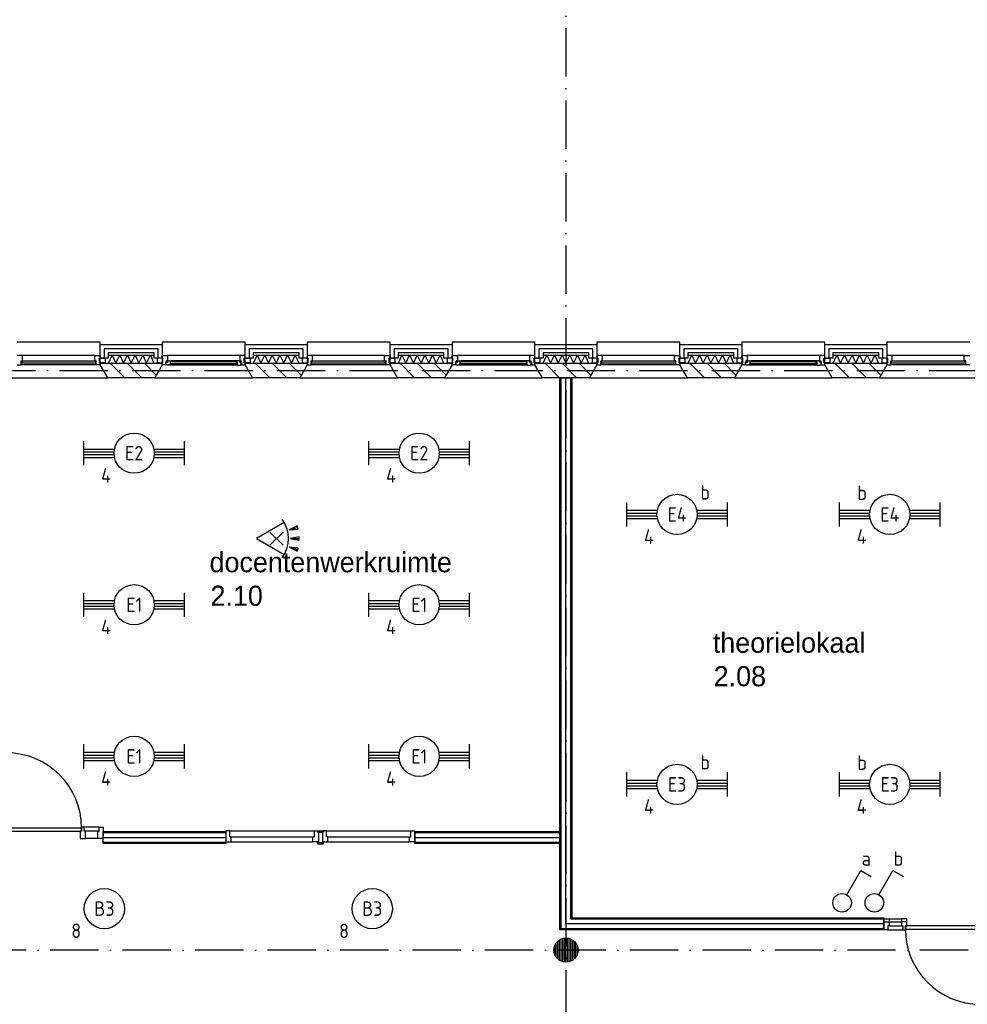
# Model space of a CAD drawing. Header units: millimetres. Extents: x 89505 to 240707, y 191 to 84291.
# Tile 39 of 50: x 183520 to 195290, y 49989 to 62219. Entities that reach past the tile are written whole.
import ezdxf
from ezdxf.enums import TextEntityAlignment as Align

# ---------------------------------------------------------------- set-up
doc = ezdxf.new("R2010")
doc.units = ezdxf.units.MM
doc.header["$LTSCALE"] = 100
doc.linetypes.add('DASHDOT', pattern=[9, 6, -1.5, 0, -1.5])
doc.layers.get('0').update_dxf_attribs({"linetype": 'CONTINUOUS'})
for name, color, linetype in [('AL$7----_STRAMIEN', 1, 'DASHDOT'), ('AL21----_BUITENWAND', 4, 'CONTINUOUS'), ('AL21K---_ISOLATIE', 1, 'CONTINUOUS'), ('AL22----_BINNENWAND', 7, 'CONTINUOUS'), ('AL28----_KONSTRUKTIE', 3, 'CONTINUOUS'), ('AL31----_BUITENKOZ', 7, 'CONTINUOUS'), ('AL32----_BINNENKOZ', 9, 'CONTINUOUS'), ('AL32----_DRAAIRICHTING', 1, 'CONTINUOUS'), ('ALL-----_REFLIJNEN', 8, 'CONTINUOUS'), ('ALXA3---_VOLZWART', 14, 'CONTINUOUS'), ('ALXAA---_GEWBETON', 12, 'CONTINUOUS'), ('ALXAB---_PREFABBETON', 1, 'CONTINUOUS'), ('BOUW', 8, 'CONTINUOUS'), ('EB62202-_ATTRIB', 2, 'CONTINUOUS'), ('EB63101-_ATTRIB', 2, 'CONTINUOUS'), ('EL62202-_KRACHT-SCH', 3, 'CONTINUOUS'), ('EL63101-_LICHT-ARM', 3, 'CONTINUOUS'), ('EL6521--_BEWAKING', 3, 'CONTINUOUS')]:
    doc.layers.add(name, color=color, linetype=linetype)
doc.styles.add('1_8', font='ISO', dxfattribs={"height": 1.8})
doc.styles.add('BURO-025', font='BUROFONT.shx', dxfattribs={"height": 250})

# ---------------------------------------------------------------- blocks, each defined once
blk = doc.blocks.new('EJ3T20')
at = {"color": 0}
for p, q in [((-6.25, -1.5), (-6.25, 1.5)), ((6.25, -1.5), (6.25, 1.5)), ((-6.25, 0.52), (-2.44, 0.52)), ((-6.25, 0.17), (-2.49, 0.17)), ((2.44, 0.52), (6.25, 0.52)), ((2.49, 0.17), (6.25, 0.17)), ((-6.25, -0.17), (-2.49, -0.17)), ((-6.25, -0.52), (-2.44, -0.52)), ((2.44, -0.52), (6.25, -0.52)), ((2.49, -0.17), (6.25, -0.17))]:
    blk.add_line(p, q, dxfattribs=at)
blk.add_circle((0, 0), 2.5, dxfattribs=at)
at = {"color": 6, "style": '1_8'}
for tag, flags, p in [('SCHAK', 8, (3.5, 2.75)), ('A_CODE', 8, (0, 0)), ('GROEP', 8, (-3.5, -2.75)), ('KAST', 9, (3.5, -2.75))]:
    blk.add_attdef(tag, text='', height=1.8, dxfattribs=dict(at, flags=flags)).set_placement(p, align=Align.MIDDLE)
blk = doc.blocks.new('ES652116')
for p, q in [((1.56, 1.09), (2.62, 1.37)), ((-0.81, -0.81), (0.81, 0.81)), ((0.81, -0.81), (-0.81, 0.81)), ((1.7, 0), (2.8, 0)), ((1.56, -1.09), (2.62, -1.37))]:
    blk.add_line(p, q)
blk.add_lwpolyline([(0.96, 2), (-2.5, 0), (0.96, -2)])
for points in [[(2.67, 1.18), (2.57, 1.56), (1.56, 1.09)], [(2.8, -0.2), (2.8, 0.2), (1.7, 0)], [(2.57, -1.56), (2.67, -1.18), (1.56, -1.09)]]:
    blk.add_lwpolyline(points, close=True)
blk.add_arc((-2.5, 0), 4, 322.8192, 37.1808)
at = {"style": '1_8'}
for tag, flags, p in [('SCHAK', 8, (3, 5.5)), ('KAST', 9, (-3, 0.5)), ('M_CODE', 9, (0, 0)), ('DOEL', 9, (-3, -2)), ('GROEP', 9, (-3, -4.5))]:
    blk.add_attdef(tag, text='', height=1.8, dxfattribs=dict(at, flags=flags)).set_placement(p, align=Align.MIDDLE_CENTER)
at = {"style": '1_8', "flags": 8}
blk.add_attdef('CODE', text='', height=1.8, dxfattribs=at).set_placement((0, 0), align=Align.MIDDLE)
blk = doc.blocks.new('ES3S1')
blk.add_lwpolyline([(0.58, 1), (2.31, 4), (3.61, 3.25)])
blk.add_circle((0, 0), 1.15)
at = {"style": '1_8'}
for tag, flags, p in [('SCHAK', 8, (3, 5.5)), ('KAST', 9, (-3, 0.5)), ('M_CODE', 9, (0, 0)), ('DOEL', 9, (-3, -2)), ('GROEP', 9, (-3, -4.5))]:
    blk.add_attdef(tag, text='', height=1.8, dxfattribs=dict(at, flags=flags)).set_placement(p, align=Align.MIDDLE_CENTER)
blk = doc.blocks.new('ES3G00')
blk.add_circle((0, 0), 2.5)
at = {"color": 6, "style": '1_8'}
for tag, flags, p in [('SCHAK', 8, (3.5, 2.75)), ('A_CODE', 8, (0, 0)), ('GROEP', 8, (-3.5, -2.75)), ('KAST', 9, (3.5, -2.75))]:
    blk.add_attdef(tag, text='', height=1.8, dxfattribs=dict(at, flags=flags)).set_placement(p, align=Align.MIDDLE)

msp = doc.modelspace()

# ---------------------------------------------------------------- linework, layer by layer
at = {"layer": 'AL$7----_STRAMIEN', "color": 1}
for p, q in [((190305, 76516), (190305, 7175)), ((89505, 57863), (239410, 57863))]:
    msp.add_line(p, q, dxfattribs=at)
msp.add_lwpolyline([(239405, 50663), (89505, 50663)], dxfattribs=at)
at = {"layer": 'AL21----_BUITENWAND', "color": 8}
for p, q in [((184520, 58183), (185290, 58183)), ((184520, 58014), (184520, 58183)), ((185290, 58183), (185290, 58014)), ((186320, 58183), (187090, 58183)), ((186320, 58014), (186320, 58183)), ((187090, 58183), (187090, 58014)), ((188120, 58183), (188890, 58183)), ((188120, 58014), (188120, 58183)), ((188890, 58183), (188890, 58014)), ((189920, 58183), (190690, 58183)), ((189920, 58014), (189920, 58183)), ((190690, 58183), (190690, 58014)), ((191720, 58183), (192490, 58183)), ((191720, 58014), (191720, 58183)), ((192490, 58183), (192490, 58014)), ((193520, 58183), (194290, 58183)), ((193520, 58014), (193520, 58183)), ((194290, 58183), (194290, 58014)), ((184620, 58014), (184520, 58014)), ((185190, 58083), (184620, 58083)), ((184620, 58083), (184620, 58014)), ((185190, 58014), (185190, 58083)), ((185290, 58014), (185190, 58014)), ((186420, 58014), (186320, 58014)), ((186420, 58083), (186420, 58014)), ((186990, 58083), (186420, 58083)), ((186990, 58014), (186990, 58083)), ((187090, 58014), (186990, 58014)), ((188220, 58014), (188120, 58014)), ((188790, 58083), (188220, 58083)), ((188220, 58083), (188220, 58014)), ((188790, 58014), (188790, 58083)), ((188890, 58014), (188790, 58014)), ((190020, 58014), (189920, 58014)), ((190020, 58083), (190020, 58014)), ((190590, 58083), (190020, 58083)), ((190590, 58014), (190590, 58083)), ((190690, 58014), (190590, 58014)), ((191820, 58014), (191720, 58014)), ((191820, 58083), (191820, 58014)), ((192390, 58083), (191820, 58083)), ((192390, 58014), (192390, 58083)), ((192490, 58014), (192390, 58014)), ((193620, 58014), (193520, 58014)), ((193620, 58083), (193620, 58014)), ((194190, 58083), (193620, 58083)), ((194190, 58014), (194190, 58083)), ((194290, 58014), (194190, 58014))]:
    msp.add_line(p, q, dxfattribs=at)
at = {"layer": 'AL21K---_ISOLATIE', "color": 8, "linetype": 'Continuous'}
for p, q in [((184620, 58053), (185190, 58053)), ((184624, 57953), (184668, 58053)), ((184668, 58053), (184715, 57953)), ((184715, 57953), (184763, 58053)), ((184763, 58053), (184810, 57953)), ((184810, 57953), (184858, 58053)), ((184858, 58053), (184905, 57953)), ((184905, 57953), (184953, 58053)), ((184953, 58053), (185000, 57953)), ((185000, 57953), (185048, 58053)), ((185048, 58053), (185095, 57953)), ((185095, 57953), (185143, 58053)), ((185143, 58053), (185186, 57953)), ((186420, 58053), (186990, 58053)), ((186424, 57953), (186468, 58053)), ((186468, 58053), (186515, 57953)), ((186515, 57953), (186563, 58053)), ((186563, 58053), (186610, 57953)), ((186610, 57953), (186658, 58053)), ((186658, 58053), (186705, 57953)), ((186705, 57953), (186753, 58053)), ((186753, 58053), (186800, 57953)), ((186800, 57953), (186848, 58053)), ((186848, 58053), (186895, 57953)), ((186895, 57953), (186943, 58053)), ((186943, 58053), (186986, 57953)), ((188220, 58053), (188790, 58053)), ((188224, 57953), (188268, 58053)), ((188268, 58053), (188315, 57953)), ((188315, 57953), (188363, 58053)), ((188363, 58053), (188410, 57953)), ((188410, 57953), (188458, 58053)), ((188458, 58053), (188505, 57953)), ((188505, 57953), (188553, 58053)), ((188553, 58053), (188600, 57953)), ((188600, 57953), (188648, 58053)), ((188648, 58053), (188695, 57953)), ((188695, 57953), (188743, 58053)), ((188743, 58053), (188786, 57953)), ((190020, 58053), (190590, 58053)), ((190024, 57953), (190068, 58053)), ((190068, 58053), (190115, 57953)), ((190115, 57953), (190163, 58053)), ((190163, 58053), (190210, 57953)), ((190210, 57953), (190258, 58053)), ((190258, 58053), (190305, 57953)), ((190305, 57953), (190353, 58053)), ((190353, 58053), (190400, 57953)), ((190400, 57953), (190448, 58053)), ((190448, 58053), (190495, 57953)), ((190495, 57953), (190543, 58053)), ((190543, 58053), (190586, 57953)), ((191820, 58053), (192390, 58053)), ((191824, 57953), (191868, 58053)), ((191868, 58053), (191915, 57953)), ((191915, 57953), (191963, 58053)), ((191963, 58053), (192010, 57953)), ((192010, 57953), (192058, 58053)), ((192058, 58053), (192105, 57953)), ((192105, 57953), (192153, 58053)), ((192153, 58053), (192200, 57953)), ((192200, 57953), (192248, 58053)), ((192248, 58053), (192295, 57953)), ((192295, 57953), (192343, 58053)), ((192343, 58053), (192386, 57953)), ((193620, 58053), (194190, 58053)), ((193624, 57953), (193668, 58053)), ((193668, 58053), (193715, 57953)), ((193715, 57953), (193763, 58053)), ((193763, 58053), (193810, 57953)), ((193810, 57953), (193858, 58053)), ((193858, 58053), (193905, 57953)), ((193905, 57953), (193953, 58053)), ((193953, 58053), (194000, 57953)), ((194000, 57953), (194048, 58053)), ((194048, 58053), (194095, 57953)), ((194095, 57953), (194143, 58053)), ((194143, 58053), (194186, 57953)), ((184620, 57953), (185190, 57953)), ((186420, 57953), (186990, 57953)), ((188220, 57953), (188790, 57953)), ((190020, 57953), (190590, 57953)), ((191820, 57953), (192390, 57953)), ((193620, 57953), (194190, 57953))]:
    msp.add_line(p, q, dxfattribs=at)
at = {"layer": 'AL22----_BINNENWAND', "color": 8}
for p, q in [((190230, 50913), (190230, 57773)), ((190230, 57773), (190380, 57773)), ((190380, 57773), (190380, 51063)), ((184556, 52138), (186080, 52138)), ((184556, 51988), (184556, 52138)), ((186080, 52138), (186080, 51988)), ((188430, 51988), (188430, 52138)), ((188430, 52138), (190230, 52138)), ((190230, 52138), (190230, 51988)), ((186080, 51988), (184556, 51988)), ((190230, 51988), (188430, 51988)), ((190380, 51063), (194254, 51063)), ((194254, 51063), (194254, 50913)), ((194254, 50913), (190230, 50913))]:
    msp.add_line(p, q, dxfattribs=at)
at = {"layer": 'AL22----_BINNENWAND', "color": 8, "linetype": 'Continuous'}
for p, q in [((190245, 50928), (190245, 57773)), ((190365, 51048), (190365, 57773)), ((184556, 52123), (186080, 52123)), ((188430, 52123), (190230, 52123)), ((184556, 52003), (186080, 52003)), ((188430, 52003), (190230, 52003)), ((194254, 51048), (190365, 51048)), ((194254, 50928), (190245, 50928))]:
    msp.add_line(p, q, dxfattribs=at)
at = {"layer": 'AL28----_KONSTRUKTIE', "color": 8}
for p, q in [((184520, 57953), (185290, 57953)), ((184520, 57933), (184520, 57953)), ((184613, 57773), (184520, 57933)), ((185290, 57933), (185198, 57773)), ((185290, 57953), (185290, 57933)), ((186320, 57953), (187090, 57953)), ((186320, 57933), (186320, 57953)), ((186413, 57773), (186320, 57933)), ((187090, 57933), (186998, 57773)), ((187090, 57953), (187090, 57933)), ((188120, 57953), (188890, 57953)), ((188120, 57933), (188120, 57953)), ((188213, 57773), (188120, 57933)), ((188890, 57933), (188798, 57773)), ((188890, 57953), (188890, 57933)), ((189920, 57953), (190690, 57953)), ((189920, 57933), (189920, 57953)), ((190013, 57773), (189920, 57933)), ((190690, 57933), (190598, 57773)), ((190690, 57953), (190690, 57933)), ((191720, 57953), (192490, 57953)), ((191720, 57933), (191720, 57953)), ((191813, 57773), (191720, 57933)), ((192490, 57933), (192398, 57773)), ((192490, 57953), (192490, 57933)), ((193520, 57953), (194290, 57953)), ((193520, 57933), (193520, 57953)), ((193613, 57773), (193520, 57933)), ((194290, 57933), (194198, 57773)), ((194290, 57953), (194290, 57933)), ((185198, 57773), (184613, 57773)), ((186998, 57773), (186413, 57773)), ((188798, 57773), (188213, 57773)), ((190598, 57773), (190013, 57773)), ((192398, 57773), (191813, 57773)), ((194198, 57773), (193613, 57773))]:
    msp.add_line(p, q, dxfattribs=at)
msp.add_circle((190305, 50663), 150, dxfattribs=at)
at = {"layer": 'AL31----_BUITENKOZ', "color": 8}
for p, q in [((184520, 58213), (183490, 58213)), ((184520, 57933), (184520, 58213)), ((185290, 58213), (185290, 57933)), ((186320, 58213), (185290, 58213)), ((186320, 57933), (186320, 58213)), ((187090, 58213), (187090, 57933)), ((188120, 58213), (187090, 58213)), ((188120, 57933), (188120, 58213)), ((188890, 58213), (188890, 57933)), ((189920, 58213), (188890, 58213)), ((189920, 57933), (189920, 58213)), ((191720, 58213), (190690, 58213)), ((190690, 58213), (190690, 57933)), ((191720, 57933), (191720, 58213)), ((192490, 58213), (192490, 57933)), ((193520, 58213), (192490, 58213)), ((193520, 57933), (193520, 58213)), ((195320, 58213), (194290, 58213)), ((194290, 58213), (194290, 57933)), ((184453, 58047), (183557, 58047)), ((184510, 58014), (184581, 58014)), ((184510, 57958), (184510, 58014)), ((184581, 58014), (184581, 57958)), ((185229, 58014), (185229, 57958)), ((185300, 58014), (185229, 58014)), ((185290, 58047), (185357, 58047)), ((185290, 58014), (185290, 58047)), ((185300, 58014), (185290, 58014)), ((185300, 57958), (185300, 58014)), ((185300, 57958), (185300, 58014)), ((185340, 57984), (185340, 57969)), ((185357, 57984), (185340, 57984)), ((185352, 57984), (185357, 57984)), ((185352, 57969), (185352, 57984)), ((186253, 58047), (185357, 58047)), ((185357, 58047), (185357, 57984)), ((185357, 57984), (185404, 57984)), ((185389, 57971), (185389, 57930)), ((185406, 57971), (185389, 57971)), ((186206, 57984), (185404, 57984)), ((185404, 57984), (185406, 57971)), ((186206, 57984), (186204, 57971)), ((186204, 57971), (186221, 57971)), ((186253, 57984), (186206, 57984)), ((186221, 57971), (186221, 57930)), ((186253, 58047), (186253, 57984)), ((186320, 58047), (186253, 58047)), ((186258, 57984), (186253, 57984)), ((186253, 57984), (186270, 57984)), ((186258, 57969), (186258, 57984)), ((186270, 57984), (186270, 57969)), ((186310, 58014), (186320, 58014)), ((186310, 57958), (186310, 58014)), ((186310, 58014), (186381, 58014)), ((186310, 57958), (186310, 58014)), ((186320, 58014), (186320, 58047)), ((186381, 58014), (186381, 57958)), ((187029, 58014), (187029, 57958)), ((187100, 58014), (187029, 58014)), ((187100, 57958), (187100, 58014)), ((188053, 58047), (187157, 58047)), ((188110, 58014), (188181, 58014)), ((188110, 57958), (188110, 58014)), ((188181, 58014), (188181, 57958)), ((188829, 58014), (188829, 57958)), ((188900, 58014), (188829, 58014)), ((188890, 58047), (188957, 58047)), ((188890, 58014), (188890, 58047)), ((188900, 58014), (188890, 58014)), ((188900, 57958), (188900, 58014)), ((188900, 57958), (188900, 58014)), ((188940, 57984), (188940, 57969)), ((188957, 57984), (188940, 57984)), ((188952, 57984), (188957, 57984)), ((188952, 57969), (188952, 57984)), ((189853, 58047), (188957, 58047)), ((188957, 58047), (188957, 57984)), ((188957, 57984), (189004, 57984)), ((188989, 57971), (188989, 57930)), ((189006, 57971), (188989, 57971)), ((189806, 57984), (189004, 57984)), ((189004, 57984), (189006, 57971)), ((189806, 57984), (189804, 57971)), ((189804, 57971), (189821, 57971)), ((189853, 57984), (189806, 57984)), ((189821, 57971), (189821, 57930)), ((189853, 58047), (189853, 57984)), ((189920, 58047), (189853, 58047)), ((189858, 57984), (189853, 57984)), ((189853, 57984), (189870, 57984)), ((189858, 57969), (189858, 57984)), ((189870, 57984), (189870, 57969)), ((189910, 58014), (189920, 58014)), ((189910, 57958), (189910, 58014)), ((189910, 58014), (189981, 58014)), ((189910, 57958), (189910, 58014)), ((189920, 58014), (189920, 58047)), ((189981, 58014), (189981, 57958)), ((190629, 58014), (190629, 57958)), ((190700, 58014), (190629, 58014)), ((190700, 57958), (190700, 58014)), ((191653, 58047), (190757, 58047)), ((191710, 58014), (191781, 58014)), ((191710, 57958), (191710, 58014)), ((191781, 58014), (191781, 57958)), ((192429, 58014), (192429, 57958)), ((192500, 58014), (192429, 58014)), ((192490, 58047), (192557, 58047)), ((192490, 58014), (192490, 58047)), ((192500, 58014), (192490, 58014)), ((192500, 57958), (192500, 58014)), ((192500, 57958), (192500, 58014)), ((192540, 57984), (192540, 57969)), ((192557, 57984), (192540, 57984)), ((192552, 57984), (192557, 57984)), ((192552, 57969), (192552, 57984)), ((192557, 58047), (192557, 57984)), ((193453, 58047), (192557, 58047)), ((192557, 57984), (192604, 57984)), ((192589, 57971), (192589, 57930)), ((192606, 57971), (192589, 57971)), ((192604, 57984), (192606, 57971)), ((193406, 57984), (192604, 57984)), ((193406, 57984), (193404, 57971)), ((193404, 57971), (193421, 57971)), ((193453, 57984), (193406, 57984)), ((193421, 57971), (193421, 57930)), ((193453, 58047), (193453, 57984)), ((193520, 58047), (193453, 58047)), ((193458, 57984), (193453, 57984)), ((193453, 57984), (193470, 57984)), ((193458, 57969), (193458, 57984)), ((193470, 57984), (193470, 57969)), ((193510, 58014), (193520, 58014)), ((193510, 57958), (193510, 58014)), ((193510, 58014), (193581, 58014)), ((193510, 57958), (193510, 58014)), ((193520, 58014), (193520, 58047)), ((193581, 58014), (193581, 57958)), ((194229, 58014), (194229, 57958)), ((194300, 58014), (194229, 58014)), ((194300, 57958), (194300, 58014)), ((195253, 58047), (194357, 58047)), ((184470, 57933), (183540, 57933)), ((184581, 57958), (184510, 57958)), ((184613, 57773), (184520, 57933)), ((185290, 57933), (185198, 57773)), ((185229, 57958), (185300, 57958)), ((185290, 57958), (185300, 57958)), ((185290, 57933), (185290, 57958)), ((185334, 57933), (185290, 57933)), ((185334, 57969), (185334, 57933)), ((185340, 57969), (185334, 57969)), ((185337, 57964), (185360, 57964)), ((185337, 57935), (185337, 57964)), ((185344, 57935), (185337, 57935)), ((185347, 57930), (185344, 57935)), ((185389, 57930), (185347, 57930)), ((185360, 57969), (185352, 57969)), ((185360, 57964), (185360, 57969)), ((185389, 57946), (185406, 57946)), ((185389, 57933), (185389, 57946)), ((185406, 57933), (185389, 57933)), ((186221, 57930), (185389, 57930)), ((185406, 57946), (185406, 57933)), ((186204, 57946), (186204, 57933)), ((186221, 57946), (186204, 57946)), ((186204, 57933), (186221, 57933)), ((186221, 57933), (186221, 57946)), ((186221, 57930), (186263, 57930)), ((186250, 57969), (186258, 57969)), ((186250, 57964), (186250, 57969)), ((186273, 57964), (186250, 57964)), ((186263, 57930), (186266, 57935)), ((186266, 57935), (186273, 57935)), ((186270, 57969), (186276, 57969)), ((186273, 57935), (186273, 57964)), ((186276, 57969), (186276, 57933)), ((186276, 57933), (186320, 57933)), ((186320, 57958), (186310, 57958)), ((186381, 57958), (186310, 57958)), ((186320, 57933), (186320, 57958)), ((186413, 57773), (186320, 57933)), ((187090, 57933), (186998, 57773)), ((187029, 57958), (187100, 57958)), ((188070, 57933), (187140, 57933)), ((188181, 57958), (188110, 57958)), ((188213, 57773), (188120, 57933)), ((188890, 57933), (188798, 57773)), ((188829, 57958), (188900, 57958)), ((188890, 57958), (188900, 57958)), ((188890, 57933), (188890, 57958)), ((188934, 57933), (188890, 57933)), ((188934, 57969), (188934, 57933)), ((188940, 57969), (188934, 57969)), ((188937, 57964), (188960, 57964)), ((188937, 57935), (188937, 57964)), ((188944, 57935), (188937, 57935)), ((188947, 57930), (188944, 57935)), ((188989, 57930), (188947, 57930)), ((188960, 57969), (188952, 57969)), ((188960, 57964), (188960, 57969)), ((188989, 57946), (189006, 57946)), ((188989, 57933), (188989, 57946)), ((189006, 57933), (188989, 57933)), ((189821, 57930), (188989, 57930)), ((189006, 57946), (189006, 57933)), ((189804, 57946), (189804, 57933)), ((189821, 57946), (189804, 57946)), ((189804, 57933), (189821, 57933)), ((189821, 57933), (189821, 57946)), ((189821, 57930), (189863, 57930)), ((189850, 57969), (189858, 57969)), ((189850, 57964), (189850, 57969)), ((189873, 57964), (189850, 57964)), ((189863, 57930), (189866, 57935)), ((189866, 57935), (189873, 57935)), ((189870, 57969), (189876, 57969)), ((189873, 57935), (189873, 57964)), ((189876, 57969), (189876, 57933)), ((189876, 57933), (189920, 57933)), ((189920, 57958), (189910, 57958)), ((189981, 57958), (189910, 57958)), ((189920, 57933), (189920, 57958)), ((190013, 57773), (189920, 57933)), ((190690, 57933), (190598, 57773)), ((190629, 57958), (190700, 57958)), ((191670, 57933), (190740, 57933)), ((191781, 57958), (191710, 57958)), ((191813, 57773), (191720, 57933)), ((192490, 57933), (192398, 57773)), ((192429, 57958), (192500, 57958)), ((192490, 57958), (192500, 57958)), ((192490, 57933), (192490, 57958)), ((192534, 57933), (192490, 57933)), ((192534, 57969), (192534, 57933)), ((192540, 57969), (192534, 57969)), ((192537, 57964), (192560, 57964)), ((192537, 57935), (192537, 57964)), ((192544, 57935), (192537, 57935)), ((192547, 57930), (192544, 57935)), ((192589, 57930), (192547, 57930)), ((192560, 57969), (192552, 57969)), ((192560, 57964), (192560, 57969)), ((192589, 57946), (192606, 57946)), ((192589, 57933), (192589, 57946)), ((192606, 57933), (192589, 57933)), ((193421, 57930), (192589, 57930)), ((192606, 57946), (192606, 57933)), ((193404, 57946), (193404, 57933)), ((193421, 57946), (193404, 57946)), ((193404, 57933), (193421, 57933)), ((193421, 57933), (193421, 57946)), ((193421, 57930), (193463, 57930)), ((193450, 57969), (193458, 57969)), ((193450, 57964), (193450, 57969)), ((193473, 57964), (193450, 57964)), ((193463, 57930), (193466, 57935)), ((193466, 57935), (193473, 57935)), ((193470, 57969), (193476, 57969)), ((193473, 57935), (193473, 57964)), ((193476, 57969), (193476, 57933)), ((193476, 57933), (193520, 57933)), ((193520, 57958), (193510, 57958)), ((193581, 57958), (193510, 57958)), ((193520, 57933), (193520, 57958)), ((193613, 57773), (193520, 57933)), ((194290, 57933), (194198, 57773)), ((194229, 57958), (194300, 57958)), ((195270, 57933), (194340, 57933)), ((183398, 57773), (184613, 57773)), ((185198, 57773), (186413, 57773)), ((186998, 57773), (188213, 57773)), ((188798, 57773), (190013, 57773)), ((190598, 57773), (191813, 57773)), ((192398, 57773), (193613, 57773)), ((194198, 57773), (195413, 57773))]:
    msp.add_line(p, q, dxfattribs=at)
at = {"layer": 'AL31----_BUITENKOZ', "color": 8, "linetype": 'Continuous'}
for p, q in [((183557, 58047), (183490, 58047)), ((183540, 57984), (183557, 57984)), ((183540, 57933), (183540, 57984)), ((183545, 57980), (183545, 57959)), ((184465, 57980), (183545, 57980)), ((183557, 58047), (183557, 58047)), ((183557, 58047), (183557, 58047)), ((183557, 58047), (183557, 58047)), ((183557, 58047), (183557, 58047)), ((183557, 57984), (183557, 58047)), ((184453, 58047), (184520, 58047)), ((184453, 58047), (184453, 58047)), ((184453, 58047), (184453, 58047)), ((184453, 58047), (184453, 58047)), ((184453, 58047), (184453, 58047)), ((184453, 57984), (184453, 58047)), ((184470, 57984), (184453, 57984)), ((184465, 57959), (184465, 57980)), ((184470, 57933), (184470, 57984)), ((184510, 58014), (184510, 57958)), ((184520, 58014), (184510, 58014)), ((184520, 58047), (184520, 58014)), ((187090, 58047), (187090, 58014)), ((187157, 58047), (187090, 58047)), ((187090, 58014), (187100, 58014)), ((187100, 58014), (187100, 57958)), ((187140, 57984), (187157, 57984)), ((187140, 57933), (187140, 57984)), ((187145, 57980), (187145, 57959)), ((188065, 57980), (187145, 57980)), ((187157, 58047), (187157, 58047)), ((187157, 58047), (187157, 58047)), ((187157, 58047), (187157, 58047)), ((187157, 58047), (187157, 58047)), ((187157, 57984), (187157, 58047)), ((188053, 58047), (188120, 58047)), ((188053, 58047), (188053, 58047)), ((188053, 58047), (188053, 58047)), ((188053, 58047), (188053, 58047)), ((188053, 58047), (188053, 58047)), ((188053, 57984), (188053, 58047)), ((188070, 57984), (188053, 57984)), ((188065, 57959), (188065, 57980)), ((188070, 57933), (188070, 57984)), ((188110, 58014), (188110, 57958)), ((188120, 58014), (188110, 58014)), ((188120, 58047), (188120, 58014)), ((190690, 58047), (190690, 58014)), ((190757, 58047), (190690, 58047)), ((190690, 58014), (190700, 58014)), ((190700, 58014), (190700, 57958)), ((190740, 57984), (190757, 57984)), ((190740, 57933), (190740, 57984)), ((190745, 57980), (190745, 57959)), ((191665, 57980), (190745, 57980)), ((190757, 58047), (190757, 58047)), ((190757, 58047), (190757, 58047)), ((190757, 58047), (190757, 58047)), ((190757, 58047), (190757, 58047)), ((190757, 57984), (190757, 58047)), ((191653, 58047), (191720, 58047)), ((191653, 58047), (191653, 58047)), ((191653, 58047), (191653, 58047)), ((191653, 58047), (191653, 58047)), ((191653, 58047), (191653, 58047)), ((191653, 57984), (191653, 58047)), ((191670, 57984), (191653, 57984)), ((191665, 57959), (191665, 57980)), ((191670, 57933), (191670, 57984)), ((191710, 58014), (191710, 57958)), ((191720, 58014), (191710, 58014)), ((191720, 58047), (191720, 58014)), ((194290, 58047), (194290, 58014)), ((194357, 58047), (194290, 58047)), ((194290, 58014), (194300, 58014)), ((194300, 58014), (194300, 57958)), ((194340, 57984), (194357, 57984)), ((194340, 57933), (194340, 57984)), ((195265, 57980), (194345, 57980)), ((194345, 57980), (194345, 57959)), ((194357, 58047), (194357, 58047)), ((194357, 58047), (194357, 58047)), ((194357, 58047), (194357, 58047)), ((194357, 58047), (194357, 58047)), ((194357, 57984), (194357, 58047)), ((195253, 58047), (195320, 58047)), ((195253, 58047), (195253, 58047)), ((195253, 58047), (195253, 58047)), ((195253, 58047), (195253, 58047)), ((195253, 58047), (195253, 58047)), ((195253, 57984), (195253, 58047)), ((195270, 57984), (195253, 57984)), ((195265, 57959), (195265, 57980)), ((195270, 57933), (195270, 57984)), ((183490, 57933), (183540, 57933)), ((183540, 57933), (183540, 57933)), ((183545, 57959), (184465, 57959)), ((184520, 57933), (184470, 57933)), ((184470, 57933), (184470, 57933)), ((184510, 57958), (184520, 57958)), ((184520, 57958), (184520, 57933)), ((184520, 57958), (184520, 57958)), ((185391, 57969), (185391, 57948)), ((186219, 57969), (185391, 57969)), ((185391, 57948), (186219, 57948)), ((186219, 57948), (186219, 57969)), ((187090, 57958), (187090, 57933)), ((187090, 57958), (187090, 57958)), ((187100, 57958), (187090, 57958)), ((187090, 57933), (187140, 57933)), ((187140, 57933), (187140, 57933)), ((187145, 57959), (188065, 57959)), ((188120, 57933), (188070, 57933)), ((188070, 57933), (188070, 57933)), ((188110, 57958), (188120, 57958)), ((188120, 57958), (188120, 57933)), ((188120, 57958), (188120, 57958)), ((188991, 57969), (188991, 57948)), ((189819, 57969), (188991, 57969)), ((188991, 57948), (189819, 57948)), ((189819, 57948), (189819, 57969)), ((190690, 57958), (190690, 57933)), ((190690, 57958), (190690, 57958)), ((190700, 57958), (190690, 57958)), ((190690, 57933), (190740, 57933)), ((190740, 57933), (190740, 57933)), ((190745, 57959), (191665, 57959)), ((191720, 57933), (191670, 57933)), ((191670, 57933), (191670, 57933)), ((191710, 57958), (191720, 57958)), ((191720, 57958), (191720, 57933)), ((191720, 57958), (191720, 57958)), ((192591, 57969), (192591, 57948)), ((193419, 57969), (192591, 57969)), ((192591, 57948), (193419, 57948)), ((193419, 57948), (193419, 57969)), ((194290, 57958), (194290, 57933)), ((194290, 57958), (194290, 57958)), ((194300, 57958), (194290, 57958)), ((194290, 57933), (194340, 57933)), ((194340, 57933), (194340, 57933)), ((194345, 57959), (195265, 57959)), ((195320, 57933), (195270, 57933)), ((195270, 57933), (195270, 57933))]:
    msp.add_line(p, q, dxfattribs=at)
at = {"layer": 'AL32----_BINNENKOZ', "color": 8}
for p, q in [((184289, 52179), (183355, 52179)), ((183355, 52139), (184289, 52139)), ((184272, 52139), (184272, 52051)), ((184289, 52139), (184272, 52139)), ((184322, 52190), (184289, 52190)), ((184289, 52190), (184289, 52139)), ((184322, 52190), (184289, 52190)), ((184289, 52139), (184289, 52179)), ((184322, 52139), (184322, 52190)), ((184506, 52190), (184322, 52190)), ((184339, 52139), (184322, 52139)), ((184339, 52051), (184339, 52139)), ((184489, 52139), (184339, 52139)), ((184489, 52051), (184489, 52139)), ((184489, 52139), (184506, 52139)), ((184506, 52190), (184556, 52190)), ((184506, 52139), (184506, 52190)), ((184556, 52190), (184556, 52051)), ((186130, 52145), (186080, 52145)), ((186080, 52145), (186080, 52006)), ((186130, 52145), (187180, 52145)), ((186130, 52069), (186130, 52145)), ((187180, 52145), (187230, 52145)), ((187180, 52069), (187180, 52145)), ((187218, 52144), (187280, 52144)), ((187218, 52126), (187218, 52144)), ((187230, 52126), (187218, 52126)), ((187230, 52145), (187230, 52006)), ((187230, 52126), (187280, 52126)), ((187230, 52120), (187230, 52126)), ((187330, 52145), (187280, 52145)), ((187280, 52145), (187280, 52006)), ((187280, 52144), (187293, 52144)), ((187280, 52126), (187280, 52120)), ((187293, 52144), (187293, 52126)), ((187330, 52145), (188380, 52145)), ((187330, 52069), (187330, 52145)), ((188380, 52145), (188430, 52145)), ((188380, 52069), (188380, 52145)), ((188430, 52145), (188430, 52006)), ((184272, 52051), (184339, 52051)), ((184489, 52051), (184339, 52051)), ((184556, 52051), (184489, 52051)), ((186080, 52006), (186147, 52006)), ((186147, 52069), (186130, 52069)), ((186147, 52069), (187163, 52069)), ((186147, 52006), (186147, 52069)), ((186147, 52006), (187163, 52006)), ((187163, 52069), (187180, 52069)), ((187163, 52006), (187163, 52069)), ((187230, 52006), (187163, 52006)), ((187218, 52001), (187218, 51983)), ((187230, 52001), (187218, 52001)), ((187218, 51983), (187280, 51983)), ((187230, 52006), (187230, 52001)), ((187230, 52001), (187280, 52001)), ((187280, 52006), (187347, 52006)), ((187280, 52001), (187280, 52006)), ((187280, 51983), (187293, 51983)), ((187293, 51983), (187293, 52001)), ((187347, 52069), (187330, 52069)), ((187347, 52069), (188363, 52069)), ((187347, 52006), (187347, 52069)), ((187347, 52006), (188363, 52006)), ((188363, 52069), (188380, 52069)), ((188363, 52006), (188363, 52069)), ((188430, 52006), (188363, 52006)), ((194254, 50913), (194254, 51052)), ((194254, 51052), (194321, 51052)), ((194254, 51015), (194321, 51015)), ((194321, 51052), (194321, 50964)), ((194321, 51052), (194471, 51052)), ((194321, 51015), (194471, 51015)), ((194538, 51052), (194471, 51052)), ((194471, 51052), (194471, 50964)), ((194538, 51015), (194471, 51015)), ((194538, 50964), (194538, 51052)), ((194304, 50913), (194254, 50913)), ((194321, 50964), (194304, 50964)), ((194304, 50964), (194304, 50913)), ((194304, 50913), (194488, 50913)), ((194321, 50964), (194471, 50964)), ((194471, 50964), (194488, 50964)), ((194488, 50964), (194488, 50913)), ((194488, 50913), (194521, 50913)), ((194488, 50913), (194521, 50913)), ((195455, 50964), (194521, 50964)), ((194521, 50964), (194521, 50924)), ((194521, 50913), (194521, 50964)), ((194521, 50964), (194538, 50964)), ((194521, 50924), (195455, 50924))]:
    msp.add_line(p, q, dxfattribs=at)
at = {"layer": 'AL32----_DRAAIRICHTING', "color": 8}
for centre, start, end in [((183355, 52179), 0, 90), ((195455, 50924), 180, 270)]:
    msp.add_arc(centre, 934, start, end, dxfattribs=at)
at = {"layer": 'ALL-----_REFLIJNEN', "color": 8, "linetype": 'Continuous'}
for p, q in [((185240, 58133), (184570, 58133)), ((184570, 58133), (184570, 58014)), ((185240, 58014), (185240, 58133)), ((186370, 58133), (186370, 58014)), ((187040, 58133), (186370, 58133)), ((187040, 58014), (187040, 58133)), ((188840, 58133), (188170, 58133)), ((188170, 58133), (188170, 58014)), ((188840, 58014), (188840, 58133)), ((189970, 58133), (189970, 58014)), ((190640, 58133), (189970, 58133)), ((190640, 58014), (190640, 58133)), ((191770, 58133), (191770, 58014)), ((192440, 58133), (191770, 58133)), ((192440, 58014), (192440, 58133)), ((193570, 58133), (193570, 58014)), ((194240, 58133), (193570, 58133)), ((194240, 58014), (194240, 58133)), ((190305, 50988), (190305, 57773)), ((184556, 52063), (186080, 52063)), ((188430, 52063), (190230, 52063)), ((194254, 50988), (190305, 50988))]:
    msp.add_line(p, q, dxfattribs=at)
at = {"layer": 'ALXA3---_VOLZWART', "color": 8}
for p, q in [((185240, 58133), (184570, 58133)), ((184570, 58133), (184570, 58014)), ((185240, 58014), (185240, 58133)), ((186370, 58133), (186370, 58014)), ((187040, 58133), (186370, 58133)), ((187040, 58014), (187040, 58133)), ((188840, 58133), (188170, 58133)), ((188170, 58133), (188170, 58014)), ((188840, 58014), (188840, 58133)), ((189970, 58133), (189970, 58014)), ((190640, 58133), (189970, 58133)), ((190640, 58014), (190640, 58133)), ((191770, 58133), (191770, 58014)), ((192440, 58133), (191770, 58133)), ((192440, 58014), (192440, 58133)), ((193570, 58133), (193570, 58014)), ((194240, 58133), (193570, 58133)), ((194240, 58014), (194240, 58133))]:
    msp.add_line(p, q, dxfattribs=at)
at = {"layer": 'ALXAA---_GEWBETON', "color": 8}
for p, q in [((190205, 50552), (190205, 50775)), ((190225, 50537), (190225, 50790)), ((190245, 50526), (190245, 50801)), ((190265, 50519), (190265, 50808)), ((190285, 50515), (190285, 50812)), ((190305, 50513), (190305, 50813)), ((190325, 50515), (190325, 50812)), ((190345, 50519), (190345, 50808)), ((190365, 50526), (190365, 50801)), ((190385, 50537), (190385, 50790)), ((190405, 50552), (190405, 50775)), ((190165, 50610), (190165, 50717)), ((190185, 50573), (190185, 50753)), ((190425, 50573), (190425, 50753)), ((190445, 50610), (190445, 50717))]:
    msp.add_line(p, q, dxfattribs=at)
at = {"layer": 'ALXAB---_PREFABBETON', "color": 8}
for p, q in [((184645, 57953), (184825, 57773)), ((184857, 57953), (185037, 57773)), ((185069, 57953), (185216, 57806)), ((185281, 57953), (185290, 57944)), ((186445, 57953), (186625, 57773)), ((186657, 57953), (186837, 57773)), ((186869, 57953), (187016, 57806)), ((187081, 57953), (187090, 57944)), ((188245, 57953), (188425, 57773)), ((188457, 57953), (188637, 57773)), ((188669, 57953), (188816, 57806)), ((188881, 57953), (188890, 57944)), ((190045, 57953), (190225, 57773)), ((190257, 57953), (190437, 57773)), ((190469, 57953), (190616, 57806)), ((190681, 57953), (190690, 57944)), ((191845, 57953), (192025, 57773)), ((192057, 57953), (192237, 57773)), ((192269, 57953), (192416, 57806)), ((192481, 57953), (192490, 57944)), ((193645, 57953), (193825, 57773)), ((193857, 57953), (194037, 57773)), ((194069, 57953), (194216, 57806)), ((194281, 57953), (194290, 57944))]:
    msp.add_line(p, q, dxfattribs=at)

# ---------------------------------------------------------------- block references
at = {"layer": 'EL62202-_KRACHT-SCH'}
ref = msp.add_blockref('ES3S1', (194135, 51250), dxfattribs=dict(at, xscale=100, yscale=100, zscale=100))
ref.add_attrib('SCHAK', 'b', dxfattribs={"layer": 'EB62202-_ATTRIB', "color": 1, "height": 180, "style": '1_8', "flags": 8}).set_placement((194435, 51800), align=Align.MIDDLE_CENTER)
ref = msp.add_blockref('ES3S1', (193735, 51250, 1050), dxfattribs=dict(at, xscale=100, yscale=100, zscale=100))
ref.add_attrib('SCHAK', 'a', dxfattribs={"layer": 'EB62202-_ATTRIB', "color": 1, "height": 180, "style": '1_8', "flags": 8}).set_placement((194035, 51800, 1050), align=Align.MIDDLE_CENTER)
at = {"layer": 'EL63101-_LICHT-ARM'}
ref = msp.add_blockref('EJ3T20', (184942, 56835, 3500), dxfattribs=dict(at, xscale=100, yscale=100, zscale=100))
ref.add_attrib('A_CODE', 'E2', dxfattribs={"layer": 'EB63101-_ATTRIB', "color": 1, "height": 180, "style": '1_8', "flags": 8}).set_placement((184942, 56835, 3500), align=Align.MIDDLE)
ref.add_attrib('GROEP', '4', dxfattribs={"layer": 'EB63101-_ATTRIB', "color": 1, "height": 180, "style": '1_8', "flags": 8}).set_placement((184592, 56560, 3500), align=Align.MIDDLE)
ref = msp.add_blockref('EJ3T20', (188482, 56835, 3500), dxfattribs=dict(at, xscale=100, yscale=100, zscale=100))
ref.add_attrib('A_CODE', 'E2', dxfattribs={"layer": 'EB63101-_ATTRIB', "color": 1, "height": 180, "style": '1_8', "flags": 8}).set_placement((188482, 56835, 3500), align=Align.MIDDLE)
ref.add_attrib('GROEP', '4', dxfattribs={"layer": 'EB63101-_ATTRIB', "color": 1, "height": 180, "style": '1_8', "flags": 8}).set_placement((188132, 56560, 3500), align=Align.MIDDLE)
ref = msp.add_blockref('EJ3T20', (191685, 56074, 3500), dxfattribs=dict(at, xscale=100, yscale=100, zscale=100))
ref.add_attrib('A_CODE', 'E4', dxfattribs={"layer": 'EB63101-_ATTRIB', "color": 1, "height": 180, "style": '1_8', "flags": 8}).set_placement((191685, 56074, 3500), align=Align.MIDDLE)
ref.add_attrib('GROEP', '4', dxfattribs={"layer": 'EB63101-_ATTRIB', "color": 1, "height": 180, "style": '1_8', "flags": 8}).set_placement((191335, 55799, 3500), align=Align.MIDDLE)
ref.add_attrib('SCHAK', 'b', dxfattribs={"layer": 'EB63101-_ATTRIB', "color": 1, "height": 180, "style": '1_8', "flags": 8}).set_placement((192035, 56349, 3500), align=Align.MIDDLE)
ref = msp.add_blockref('EJ3T20', (194327, 56074, 3500), dxfattribs=dict(at, xscale=100, yscale=100, zscale=100))
ref.add_attrib('A_CODE', 'E4', dxfattribs={"layer": 'EB63101-_ATTRIB', "color": 1, "height": 180, "style": '1_8', "flags": 8}).set_placement((194327, 56074, 3500), align=Align.MIDDLE)
ref.add_attrib('GROEP', '4', dxfattribs={"layer": 'EB63101-_ATTRIB', "color": 1, "height": 180, "style": '1_8', "flags": 8}).set_placement((193977, 55799, 3500), align=Align.MIDDLE)
ref.add_attrib('SCHAK', 'b', dxfattribs={"layer": 'EB63101-_ATTRIB', "color": 1, "height": 180, "style": '1_8', "flags": 8}).set_placement((193984, 56344, 3500), align=Align.MIDDLE)
ref = msp.add_blockref('EJ3T20', (184942, 54952, 3500), dxfattribs=dict(at, xscale=100, yscale=100, zscale=100))
ref.add_attrib('A_CODE', 'E1', dxfattribs={"layer": 'EB63101-_ATTRIB', "color": 1, "height": 180, "style": '1_8', "flags": 8}).set_placement((184942, 54952, 3500), align=Align.MIDDLE)
ref.add_attrib('GROEP', '4', dxfattribs={"layer": 'EB63101-_ATTRIB', "color": 1, "height": 180, "style": '1_8', "flags": 8}).set_placement((184592, 54677, 3500), align=Align.MIDDLE)
ref = msp.add_blockref('EJ3T20', (188482, 54952, 3500), dxfattribs=dict(at, xscale=100, yscale=100, zscale=100))
ref.add_attrib('A_CODE', 'E1', dxfattribs={"layer": 'EB63101-_ATTRIB', "color": 1, "height": 180, "style": '1_8', "flags": 8}).set_placement((188482, 54952, 3500), align=Align.MIDDLE)
ref.add_attrib('GROEP', '4', dxfattribs={"layer": 'EB63101-_ATTRIB', "color": 1, "height": 180, "style": '1_8', "flags": 8}).set_placement((188132, 54677, 3500), align=Align.MIDDLE)
ref = msp.add_blockref('EJ3T20', (184942, 53069, 3500), dxfattribs=dict(at, xscale=100, yscale=100, zscale=100))
ref.add_attrib('A_CODE', 'E1', dxfattribs={"layer": 'EB63101-_ATTRIB', "color": 1, "height": 180, "style": '1_8', "flags": 8}).set_placement((184942, 53069, 3500), align=Align.MIDDLE)
ref.add_attrib('GROEP', '4', dxfattribs={"layer": 'EB63101-_ATTRIB', "color": 1, "height": 180, "style": '1_8', "flags": 8}).set_placement((184592, 52794, 3500), align=Align.MIDDLE)
ref = msp.add_blockref('EJ3T20', (188482, 53069, 3500), dxfattribs=dict(at, xscale=100, yscale=100, zscale=100))
ref.add_attrib('A_CODE', 'E1', dxfattribs={"layer": 'EB63101-_ATTRIB', "color": 1, "height": 180, "style": '1_8', "flags": 8}).set_placement((188482, 53069, 3500), align=Align.MIDDLE)
ref.add_attrib('GROEP', '4', dxfattribs={"layer": 'EB63101-_ATTRIB', "color": 1, "height": 180, "style": '1_8', "flags": 8}).set_placement((188132, 52794, 3500), align=Align.MIDDLE)
ref = msp.add_blockref('EJ3T20', (191685, 52721, 3500), dxfattribs=dict(at, xscale=100, yscale=100, zscale=100))
ref.add_attrib('A_CODE', 'E3', dxfattribs={"layer": 'EB63101-_ATTRIB', "color": 1, "height": 180, "style": '1_8', "flags": 8}).set_placement((191685, 52721, 3500), align=Align.MIDDLE)
ref.add_attrib('GROEP', '4', dxfattribs={"layer": 'EB63101-_ATTRIB', "color": 1, "height": 180, "style": '1_8', "flags": 8}).set_placement((191335, 52446, 3500), align=Align.MIDDLE)
ref.add_attrib('SCHAK', 'b', dxfattribs={"layer": 'EB63101-_ATTRIB', "color": 1, "height": 180, "style": '1_8', "flags": 8}).set_placement((192035, 52996, 3500), align=Align.MIDDLE)
ref = msp.add_blockref('EJ3T20', (194327, 52721, 3500), dxfattribs=dict(at, xscale=100, yscale=100, zscale=100))
ref.add_attrib('A_CODE', 'E3', dxfattribs={"layer": 'EB63101-_ATTRIB', "color": 1, "height": 180, "style": '1_8', "flags": 8}).set_placement((194327, 52721, 3500), align=Align.MIDDLE)
ref.add_attrib('GROEP', '4', dxfattribs={"layer": 'EB63101-_ATTRIB', "color": 1, "height": 180, "style": '1_8', "flags": 8}).set_placement((193977, 52446, 3500), align=Align.MIDDLE)
ref.add_attrib('SCHAK', 'b', dxfattribs={"layer": 'EB63101-_ATTRIB', "color": 1, "height": 180, "style": '1_8', "flags": 8}).set_placement((193984, 52991, 3500), align=Align.MIDDLE)
ref = msp.add_blockref('ES3G00', (184572, 51178, 3900), dxfattribs=dict(at, xscale=100, yscale=100, zscale=100))
ref.add_attrib('A_CODE', 'B3', dxfattribs={"layer": 'EB63101-_ATTRIB', "color": 1, "height": 180, "style": '1_8', "flags": 8}).set_placement((184572, 51178, 3900), align=Align.MIDDLE)
ref.add_attrib('GROEP', '8', dxfattribs={"layer": 'EB63101-_ATTRIB', "color": 1, "height": 180, "style": '1_8', "flags": 8}).set_placement((184222, 50903, 3900), align=Align.MIDDLE)
ref = msp.add_blockref('ES3G00', (187899, 51178, 3900), dxfattribs=dict(at, xscale=100, yscale=100, zscale=100))
ref.add_attrib('A_CODE', 'B3', dxfattribs={"layer": 'EB63101-_ATTRIB', "color": 1, "height": 180, "style": '1_8', "flags": 8}).set_placement((187899, 51178, 3900), align=Align.MIDDLE)
ref.add_attrib('GROEP', '8', dxfattribs={"layer": 'EB63101-_ATTRIB', "color": 1, "height": 180, "style": '1_8', "flags": 8}).set_placement((187549, 50903, 3900), align=Align.MIDDLE)
at = {"layer": 'EL6521--_BEWAKING', "xscale": 100, "yscale": 100, "zscale": 100}
msp.add_blockref('ES652116', (186710, 55775, 2600), dxfattribs=at)

# ---------------------------------------------------------------- texts
at = {"layer": 'BOUW', "style": 'BURO-025'}
for s, p in [('docentenwerkruimte', (185878, 55356)), ('2.10', (185890, 54939)), ('theorielokaal', (192129, 54356)), ('2.08', (192140, 53940))]:
    msp.add_text(s, height=250, dxfattribs=at).set_placement(p)

doc.saveas('drawing.dxf')
